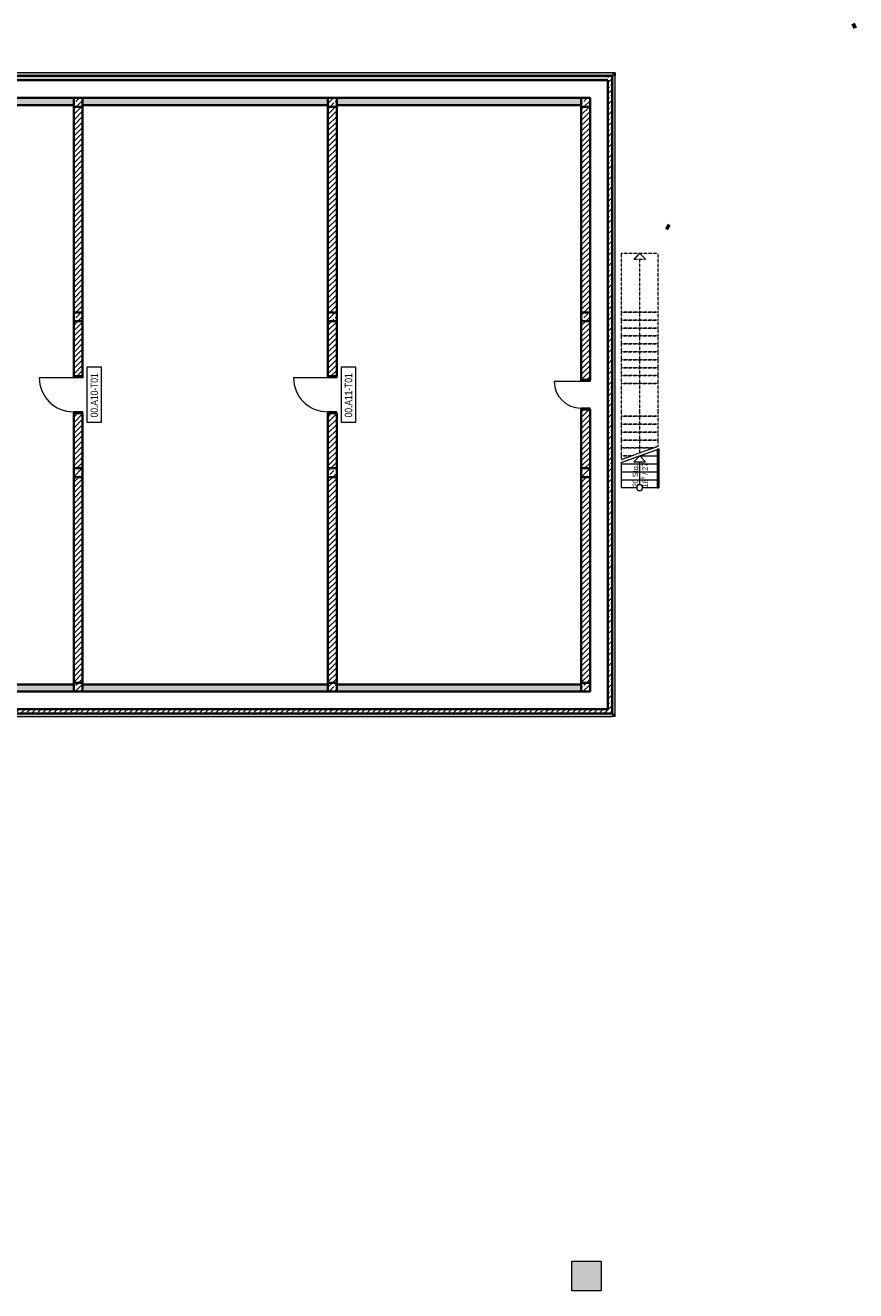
# Model space of a CAD drawing. Header units: metres. Extents: x -58265 to 854892, y -56510 to 35250.
# Tile 10 of 47: x -19096 to 9160, y -20500 to 22542. Entities that reach past the tile are written whole.
import ezdxf

# ---------------------------------------------------------------- set-up
doc = ezdxf.new("R2010")
doc.units = ezdxf.units.M
doc.header["$LTSCALE"] = 0.05
doc.linetypes.add('Strichlinie_ eng', pattern=[46, 30, -16])
doc.linetypes.add('Wipeout_Contour', pattern=[20000, 0, -20000])
for name, color, linetype in [('0._Pikto für Layout_4_A_0_Extern_Lageplan', 7, 'Continuous'), ('0._Pikto für Layout_4_A_1_Bauteilschraffuren', 7, 'Continuous'), ('0._Pikto für Layout_4_A_1_Geländer _ Brüstungen', 7, 'Continuous'), ('0._Pikto für Layout_4_A_1_Schraffuren', 7, 'Continuous'), ('0._Pikto für Layout_4_A_1_Stützen', 7, 'Continuous'), ('0._Pikto für Layout_4_A_1_Treppen', 7, 'Continuous'), ('0._Pikto für Layout_4_A_1_Türen', 7, 'Continuous'), ('0._Pikto für Layout_4_A_1_Türen_Text', 7, 'Continuous'), ('0._Pikto für Layout_4_A_1_Wände_Außen', 7, 'Continuous'), ('0._Pikto für Layout_4_A_1_Wände_Innen_Massiv', 7, 'Continuous'), ('0._Pikto für Layout_4_A_1_Würfel+BIM-Einfügepunkt.ifc', 7, 'Continuous')]:
    doc.layers.add(name, color=color, linetype=linetype)
doc.styles.add('ERSTELLTER_STIL_1', font='ARIALN.TTF')
doc.styles.add('ERSTELLTER_STIL_2', font='txt')
pattern_1 = [(45, (0, 3e-11), (-183.8478, 183.8478), []), (45, (-91.92, 91.92), (-183.8478, 183.8478), [195, -65])]
pattern_2 = [(45, (0, 3e-11), (-91.9239, 91.9239), [])]

msp = doc.modelspace()

# ---------------------------------------------------------------- hatches: boundary and pattern name
at = {"layer": '0._Pikto für Layout_4_A_1_Bauteilschraffuren', "linetype": 'Continuous', "lineweight": 18}
for points in [[(-52775, 20825), (875, 20825), (875, 20925), (-52775, 20925)], [(875, 20825), (975, 20825), (975, 20925)], [(875, 20825), (975, 20925), (875, 20925)], [(-17450, 20070), (-25800, 20070), (-25800, 19830), (-17450, 19830)], [(-8800, 20070), (-17150, 20070), (-17150, 19830), (-8800, 19830)], [(-180, 20070), (-8500, 20070), (-8500, 19830), (-180, 19830)], [(-17450, 120), (-25800, 120), (-25800, -120), (-17450, -120)], [(-8800, 120), (-17150, 120), (-17150, -120), (-8800, -120)], [(-180, 120), (-8500, 120), (-8500, -120), (-180, -120)], [(875, -870), (-20485, -870), (-20485, -970), (875, -970)], [(875, -970), (975, -970), (875, -870)], [(875, -870), (975, -970), (975, -870)]]:
    msp.add_hatch(color=9, dxfattribs=at).paths.add_polyline_path(points)
h = msp.add_hatch(dxfattribs=at)
h.set_pattern_fill('Beton__Stahlbeton_0004', color=9, style=0, pattern_type=2)
h.set_pattern_definition(pattern_1)
h.paths.add_polyline_path([(-52625, 20675), (725, 20675), (725, 20825), (-52625, 20825)])
h = msp.add_hatch(dxfattribs=at)
h.set_pattern_fill('Beton__Stahlbeton_0004', color=9, style=0, pattern_type=2)
h.set_pattern_definition(pattern_1)
h.paths.add_polyline_path([(725, 20675), (875, 20675), (875, 20825)])
h = msp.add_hatch(dxfattribs=at)
h.set_pattern_fill('Beton__Stahlbeton_0004', color=9, style=0, pattern_type=2)
h.set_pattern_definition(pattern_1)
h.paths.add_polyline_path([(725, 20675), (875, 20825), (725, 20825)])
h = msp.add_hatch(dxfattribs=at)
h.set_pattern_fill('Beton__Stahlbeton_0004', color=9, style=0, pattern_type=2)
h.set_pattern_definition(pattern_1)
h.paths.add_polyline_path([(725, 20675), (725, -720), (875, -720), (875, 20675)])
h = msp.add_hatch(dxfattribs=at)
h.set_pattern_fill('Beton__Stahlbeton_0004', color=9, style=0, pattern_type=2)
h.set_pattern_definition(pattern_1)
h.paths.add_polyline_path([(-17150, 19770), (-17150, 20070), (-17450, 20070), (-17450, 19770)])
h = msp.add_hatch(dxfattribs=at)
h.set_pattern_fill('Beton__Stahlbeton_0004', color=9, style=0, pattern_type=2)
h.set_pattern_definition(pattern_1)
h.paths.add_polyline_path([(-8500, 19770), (-8500, 20070), (-8800, 20070), (-8800, 19770)])
h = msp.add_hatch(dxfattribs=at)
h.set_pattern_fill('Beton__Stahlbeton_0004', color=9, style=0, pattern_type=2)
h.set_pattern_definition(pattern_1)
h.paths.add_polyline_path([(120, 19770), (120, 20070), (-180, 20070), (-180, 19770)])
h = msp.add_hatch(dxfattribs=at)
h.set_pattern_fill('MW_Kalksandstein_0004', color=9, style=0, pattern_type=2)
h.set_pattern_definition(pattern_2)
h.paths.add_polyline_path([(-17450, 12775), (-17150, 12775), (-17150, 19770), (-17450, 19770)])
h = msp.add_hatch(dxfattribs=at)
h.set_pattern_fill('MW_Kalksandstein_0004', color=9, style=0, pattern_type=2)
h.set_pattern_definition(pattern_2)
h.paths.add_polyline_path([(-8500, 19770), (-8800, 19770), (-8800, 12775), (-8500, 12775)])
h = msp.add_hatch(dxfattribs=at)
h.set_pattern_fill('MW_Kalksandstein_0004', color=9, style=0, pattern_type=2)
h.set_pattern_definition(pattern_2)
h.paths.add_polyline_path([(-180, 12775), (120, 12775), (120, 19770), (-180, 19770)])
h = msp.add_hatch(dxfattribs=at)
h.set_pattern_fill('Beton__Stahlbeton_0004', color=9, style=0, pattern_type=2)
h.set_pattern_definition(pattern_1)
h.paths.add_polyline_path([(-17150, 12475), (-17150, 12775), (-17450, 12775), (-17450, 12475)])
h = msp.add_hatch(dxfattribs=at)
h.set_pattern_fill('Beton__Stahlbeton_0004', color=9, style=0, pattern_type=2)
h.set_pattern_definition(pattern_1)
h.paths.add_polyline_path([(-8500, 12475), (-8500, 12775), (-8800, 12775), (-8800, 12475)])
h = msp.add_hatch(dxfattribs=at)
h.set_pattern_fill('Beton__Stahlbeton_0004', color=9, style=0, pattern_type=2)
h.set_pattern_definition(pattern_1)
h.paths.add_polyline_path([(120, 12475), (120, 12775), (-180, 12775), (-180, 12475)])
h = msp.add_hatch(dxfattribs=at)
h.set_pattern_fill('MW_Kalksandstein_0004', color=9, style=0, pattern_type=2)
h.set_pattern_definition(pattern_2)
h.paths.add_polyline_path([(-17150, 12475), (-17450, 12475), (-17450, 10605), (-17150, 10605)])
h = msp.add_hatch(dxfattribs=at)
h.set_pattern_fill('MW_Kalksandstein_0004', color=9, style=0, pattern_type=2)
h.set_pattern_definition(pattern_2)
h.paths.add_polyline_path([(-8500, 12475), (-8800, 12475), (-8800, 10605), (-8500, 10605)])
h = msp.add_hatch(dxfattribs=at)
h.set_pattern_fill('MW_Kalksandstein_0004', color=9, style=0, pattern_type=2)
h.set_pattern_definition(pattern_2)
h.paths.add_polyline_path([(120, 12475), (-180, 12475), (-180, 10480), (120, 10480)])
h = msp.add_hatch(dxfattribs=at)
h.set_pattern_fill('MW_Kalksandstein_0004', color=9, style=0, pattern_type=2)
h.set_pattern_definition(pattern_2)
h.paths.add_polyline_path([(-180, 7475), (120, 7475), (120, 9470), (-180, 9470)])
h = msp.add_hatch(dxfattribs=at)
h.set_pattern_fill('MW_Kalksandstein_0004', color=9, style=0, pattern_type=2)
h.set_pattern_definition(pattern_2)
h.paths.add_polyline_path([(-17450, 7475), (-17150, 7475), (-17150, 9345), (-17450, 9345)])
h = msp.add_hatch(dxfattribs=at)
h.set_pattern_fill('MW_Kalksandstein_0004', color=9, style=0, pattern_type=2)
h.set_pattern_definition(pattern_2)
h.paths.add_polyline_path([(-8800, 7475), (-8500, 7475), (-8500, 9345), (-8800, 9345)])
h = msp.add_hatch(dxfattribs=at)
h.set_pattern_fill('Beton__Stahlbeton_0004', color=9, style=0, pattern_type=2)
h.set_pattern_definition(pattern_1)
h.paths.add_polyline_path([(-17150, 7175), (-17150, 7475), (-17450, 7475), (-17450, 7175)])
h = msp.add_hatch(dxfattribs=at)
h.set_pattern_fill('Beton__Stahlbeton_0004', color=9, style=0, pattern_type=2)
h.set_pattern_definition(pattern_1)
h.paths.add_polyline_path([(-8500, 7175), (-8500, 7475), (-8800, 7475), (-8800, 7175)])
h = msp.add_hatch(dxfattribs=at)
h.set_pattern_fill('Beton__Stahlbeton_0004', color=9, style=0, pattern_type=2)
h.set_pattern_definition(pattern_1)
h.paths.add_polyline_path([(120, 7175), (120, 7475), (-180, 7475), (-180, 7175)])
h = msp.add_hatch(dxfattribs=at)
h.set_pattern_fill('MW_Kalksandstein_0004', color=9, style=0, pattern_type=2)
h.set_pattern_definition(pattern_2)
h.paths.add_polyline_path([(-17150, 7175), (-17450, 7175), (-17450, 180), (-17150, 180)])
h = msp.add_hatch(dxfattribs=at)
h.set_pattern_fill('MW_Kalksandstein_0004', color=9, style=0, pattern_type=2)
h.set_pattern_definition(pattern_2)
h.paths.add_polyline_path([(-8500, 7175), (-8800, 7175), (-8800, 180), (-8500, 180)])
h = msp.add_hatch(dxfattribs=at)
h.set_pattern_fill('MW_Kalksandstein_0004', color=9, style=0, pattern_type=2)
h.set_pattern_definition(pattern_2)
h.paths.add_polyline_path([(-180, 180), (120, 180), (120, 7175), (-180, 7175)])
h = msp.add_hatch(dxfattribs=at)
h.set_pattern_fill('Beton__Stahlbeton_0004', color=9, style=0, pattern_type=2)
h.set_pattern_definition(pattern_1)
h.paths.add_polyline_path([(-17150, -120), (-17150, 180), (-17450, 180), (-17450, -120)])
h = msp.add_hatch(dxfattribs=at)
h.set_pattern_fill('Beton__Stahlbeton_0004', color=9, style=0, pattern_type=2)
h.set_pattern_definition(pattern_1)
h.paths.add_polyline_path([(-8500, -120), (-8500, 180), (-8800, 180), (-8800, -120)])
h = msp.add_hatch(dxfattribs=at)
h.set_pattern_fill('Beton__Stahlbeton_0004', color=9, style=0, pattern_type=2)
h.set_pattern_definition(pattern_1)
h.paths.add_polyline_path([(120, -120), (120, 180), (-180, 180), (-180, -120)])
h = msp.add_hatch(dxfattribs=at)
h.set_pattern_fill('Beton__Stahlbeton_0004', color=9, style=0, pattern_type=2)
h.set_pattern_definition(pattern_1)
h.paths.add_polyline_path([(725, -720), (-20485, -720), (-20485, -870), (725, -870)])
h = msp.add_hatch(dxfattribs=at)
h.set_pattern_fill('Beton__Stahlbeton_0004', color=9, style=0, pattern_type=2)
h.set_pattern_definition(pattern_1)
h.paths.add_polyline_path([(725, -870), (875, -870), (725, -720)])
h = msp.add_hatch(dxfattribs=at)
h.set_pattern_fill('Beton__Stahlbeton_0004', color=9, style=0, pattern_type=2)
h.set_pattern_definition(pattern_1)
h.paths.add_polyline_path([(725, -720), (875, -870), (875, -720)])
at = {"layer": '0._Pikto für Layout_4_A_1_Schraffuren', "linetype": 'Continuous', "lineweight": 18}
msp.add_hatch(color=255, dxfattribs=at).paths.add_polyline_path([(-500, -19500), (-500, -20500), (500, -20500), (500, -19500)])

# ---------------------------------------------------------------- linework, layer by layer
at = {"layer": '0._Pikto für Layout_4_A_0_Extern_Lageplan', "color": 9, "linetype": 'Continuous', "lineweight": 100}
for p, q in [((9160.077, 22541.742), (9047.994, 22506.492)), ((2718.096, 15713.782), (2818.217, 15651.874))]:
    msp.add_line(p, q, dxfattribs=at)
at = {"layer": '0._Pikto für Layout_4_A_1_Stützen', "color": 9, "linetype": 'Continuous', "lineweight": 35, "flags": 128}
for points in [[(-17150, 19770), (-17150, 20070), (-17450, 20070), (-17450, 19770)], [(-8500, 19770), (-8500, 20070), (-8800, 20070), (-8800, 19770)], [(120, 19770), (120, 20070), (-180, 20070), (-180, 19770)], [(-17150, 12475), (-17150, 12775), (-17450, 12775), (-17450, 12475)], [(-8500, 12475), (-8500, 12775), (-8800, 12775), (-8800, 12475)], [(120, 12475), (120, 12775), (-180, 12775), (-180, 12475)], [(-17150, 7175), (-17150, 7475), (-17450, 7475), (-17450, 7175)], [(-8500, 7175), (-8500, 7475), (-8800, 7475), (-8800, 7175)], [(120, 7175), (120, 7475), (-180, 7475), (-180, 7175)], [(-17150, -120), (-17150, 180), (-17450, 180), (-17450, -120)], [(-8500, -120), (-8500, 180), (-8800, 180), (-8800, -120)], [(120, -120), (120, 180), (-180, 180), (-180, -120)]]:
    msp.add_lwpolyline(points, close=True, dxfattribs=at)
at = {"layer": '0._Pikto für Layout_4_A_1_Treppen', "color": 9, "linetype": 'Strichlinie_ eng', "lineweight": 13}
for p, q in [((1185, 14785), (1185, 12785)), ((2434.999, 14785), (1185, 14785)), ((1810, 12785), (1810, 14785)), ((2434.999, 12785), (2434.999, 14785)), ((2434.999, 12785), (1185, 12785)), ((1185, 12785), (1185, 12515.001)), ((1185, 12785), (2434.999, 12785)), ((2434.999, 12515.001), (1185, 12515.001)), ((1185, 12515.001), (1185, 12245)), ((1185, 12515.001), (2434.999, 12515.001)), ((1810, 10355.001), (1810, 12785)), ((2434.999, 12515.001), (2434.999, 12785)), ((2434.999, 12245), (2434.999, 12515.001)), ((2434.999, 12245), (1185, 12245)), ((1185, 12245), (1185, 11975.001)), ((1185, 12245), (2434.999, 12245)), ((2434.999, 11975.001), (2434.999, 12245)), ((2434.999, 11975.001), (1185, 11975.001)), ((1185, 11975.001), (1185, 11705)), ((1185, 11975.001), (2434.999, 11975.001)), ((2434.999, 11705), (1185, 11705)), ((1185, 11705), (1185, 11435.001)), ((1185, 11705), (2434.999, 11705)), ((2434.999, 11705), (2434.999, 11975.001)), ((2434.999, 11435.001), (2434.999, 11705)), ((2434.999, 11435.001), (1185, 11435.001)), ((1185, 11435.001), (1185, 11165)), ((1185, 11435.001), (2434.999, 11435.001)), ((2434.999, 11165), (2434.999, 11435.001)), ((2434.999, 11165), (1185, 11165)), ((1185, 11165), (1185, 10895.001)), ((1185, 11165), (2434.999, 11165)), ((2434.999, 10895.001), (1185, 10895.001)), ((1185, 10895.001), (1185, 10624.999)), ((1185, 10895.001), (2434.999, 10895.001)), ((2434.999, 10895.001), (2434.999, 11165)), ((2434.999, 10624.999), (2434.999, 10895.001)), ((2434.999, 10624.999), (1185, 10624.999)), ((1185, 10624.999), (1185, 10355.001)), ((1185, 10624.999), (2434.999, 10624.999)), ((2434.999, 10355.001), (1185, 10355.001)), ((1185, 10355.001), (1185, 9354.999)), ((1185, 10355.001), (2434.999, 10355.001)), ((1810, 9354.999), (1810, 10355.001)), ((2434.999, 10355.001), (2434.999, 10624.999)), ((2434.999, 9354.999), (2434.999, 10355.001)), ((1185, 9354.999), (1185, 9245.212)), ((2434.999, 9245.212), (1185, 9245.212)), ((1185, 9245.212), (1185, 8975.21)), ((1185, 9245.212), (2434.999, 9245.212)), ((1810, 9245.212), (1810, 9354.999)), ((2434.999, 9245.212), (2434.999, 9354.999)), ((2434.999, 8975.21), (2434.999, 9245.212)), ((2434.999, 8975.21), (1185, 8975.21)), ((1185, 8975.21), (1185, 8705.211)), ((1185, 8975.21), (2434.999, 8975.21)), ((2434.999, 8705.211), (1185, 8705.211)), ((1185, 8705.211), (1185, 8435.21)), ((1185, 8705.211), (2434.999, 8705.211)), ((2434.999, 8705.211), (2434.999, 8975.21)), ((2434.999, 8435.21), (2434.999, 8705.211)), ((2434.999, 8435.21), (1185, 8435.21)), ((1185, 8435.21), (1185, 8165.211)), ((1185, 8435.21), (2434.999, 8435.21))]:
    msp.add_line(p, q, dxfattribs=at)
at = {"layer": '0._Pikto für Layout_4_A_1_Türen', "color": 9, "linetype": 'Continuous', "lineweight": 18}
for p, q in [((-17460.001, 10554.999), (-18620, 10554.999)), ((-17460.001, 10554.999), (-17460.001, 10605)), ((-17460.001, 10605), (-17140.001, 10605)), ((-17140.001, 10554.999), (-17460.001, 10554.999)), ((-17140.001, 10605), (-17140.001, 10554.999)), ((-8810.001, 10554.999), (-9970, 10554.999)), ((-8810.001, 10554.999), (-8810.001, 10605)), ((-8810.001, 10605), (-8490.001, 10605)), ((-8490.001, 10554.999), (-8810.001, 10554.999)), ((-8490.001, 10605), (-8490.001, 10554.999)), ((-190.001, 10429.999), (-1100, 10429.999)), ((-190.001, 10429.999), (-190.001, 10480)), ((-190.001, 10480), (130, 10480)), ((130, 10429.999), (-190.001, 10429.999)), ((130, 10480), (130, 10429.999)), ((130, 9520), (-190.001, 9520)), ((-190.001, 9520), (-190.001, 9470.001)), ((-190.001, 9470.001), (130, 9470.001)), ((130, 9470.001), (130, 9520)), ((-17140.001, 9395), (-17460.001, 9395)), ((-17460.001, 9395), (-17460.001, 9345.001)), ((-17460.001, 9345.001), (-17140.001, 9345.001)), ((-17140.001, 9345.001), (-17140.001, 9395)), ((-8490.001, 9395), (-8810.001, 9395)), ((-8810.001, 9395), (-8810.001, 9345.001)), ((-8810.001, 9345.001), (-8490.001, 9345.001)), ((-8490.001, 9345.001), (-8490.001, 9395))]:
    msp.add_line(p, q, dxfattribs=at)
at = {"layer": '0._Pikto für Layout_4_A_1_Türen', "color": 9, "linetype": 'Continuous', "lineweight": 35}
for p, q in [((-17450, 10605), (-17149.999, 10605)), ((-17450, 10605), (-17149.999, 10605)), ((-8800, 10605), (-8499.999, 10605)), ((-8800, 10605), (-8499.999, 10605)), ((-180, 10480), (119.999, 10480)), ((-180, 10480), (119.999, 10480)), ((-180, 9470.001), (119.999, 9470.001)), ((-180, 9470.001), (119.999, 9470.001)), ((-17450, 9345.001), (-17149.999, 9345.001)), ((-17450, 9345.001), (-17149.999, 9345.001)), ((-8800, 9345.001), (-8499.999, 9345.001)), ((-8800, 9345.001), (-8499.999, 9345.001))]:
    msp.add_line(p, q, dxfattribs=at)
at = {"layer": '0._Pikto für Layout_4_A_1_Türen', "color": 9, "linetype": 'Continuous', "lineweight": 13}
for centre, radius in [((-17460, 10555), 1160), ((-8810, 10555), 1160), ((-190, 10430), 910)]:
    msp.add_arc(centre, radius, 180, 270, dxfattribs=at)
at = {"layer": '0._Pikto für Layout_4_A_1_Türen_Text', "color": 9, "linetype": 'Continuous', "lineweight": 13, "flags": 128}
for points in [[(-17000, 9041.65), (-16500, 9041.65), (-16500, 10908.35), (-17000, 10908.35)], [(-8350, 9041.65), (-7850, 9041.65), (-7850, 10908.35), (-8350, 10908.35)]]:
    msp.add_lwpolyline(points, close=True, dxfattribs=at)
at = {"layer": '0._Pikto für Layout_4_A_1_Wände_Außen', "color": 9, "linetype": 'Continuous', "lineweight": 35}
for p, q in [((724.999, 20825), (-52624.999, 20825)), ((875.001, 20825), (724.999, 20825)), ((875.001, 20675), (875.001, 20825)), ((875.001, 20675), (875.001, 20825)), ((875.001, -720.001), (875.001, 20675)), ((875.001, -870), (875.001, -720.001)), ((-20485, -870), (724.999, -870)), ((724.999, -870), (875.001, -870)), ((724.999, -870), (875.001, -870))]:
    msp.add_line(p, q, dxfattribs=at)
at = {"layer": '0._Pikto für Layout_4_A_1_Wände_Außen', "color": 9, "linetype": 'Continuous', "lineweight": 18, "flags": 128}
for points in [[(975, 20925), (-52875, 20925)], [(-20485, -970), (875, -970)]]:
    msp.add_lwpolyline(points, dxfattribs=at)
at = {"layer": '0._Pikto für Layout_4_A_1_Wände_Außen', "color": 9, "linetype": 'Continuous', "lineweight": 35, "flags": 128}
for points in [[(-52625, 20675), (725, 20675)], [(725, 20675), (725, -720)], [(725, -720), (-20485, -720)]]:
    msp.add_lwpolyline(points, dxfattribs=at)
at = {"layer": '0._Pikto für Layout_4_A_1_Wände_Außen', "color": 9, "linetype": 'Continuous', "lineweight": 13, "flags": 128}
for points in [[(975, 20925), (975, 20825)], [(975, -970), (875, -970)]]:
    msp.add_lwpolyline(points, dxfattribs=at)
at = {"layer": '0._Pikto für Layout_4_A_1_Wände_Innen_Massiv', "color": 9, "linetype": 'Continuous', "lineweight": 35}
for p, q in [((-17450, 10605), (-17149.999, 10605)), ((-8800, 10605), (-8499.999, 10605)), ((-180, 10480), (119.999, 10480)), ((-180, 9470.001), (119.999, 9470.001)), ((-17450, 9345.001), (-17149.999, 9345.001)), ((-8800, 9345.001), (-8499.999, 9345.001))]:
    msp.add_line(p, q, dxfattribs=at)
at = {"layer": '0._Pikto für Layout_4_A_1_Wände_Innen_Massiv', "color": 9, "linetype": 'Continuous', "lineweight": 35, "flags": 128}
for points in [[(-17450, 20070), (-25800, 20070)], [(-25800, 19830), (-17450, 19830)], [(-8800, 20070), (-17150, 20070)], [(-17150, 19830), (-8800, 19830)], [(-180, 20070), (-8500, 20070)], [(-8500, 19830), (-180, 19830)], [(-17450, 19770), (-17450, 12775)], [(-17150, 12775), (-17150, 19770)], [(-8800, 19770), (-8800, 12775)], [(-8500, 12775), (-8500, 19770)], [(-180, 19770), (-180, 12775)], [(120, 12775), (120, 19770)], [(-17450, 12475), (-17450, 10605)], [(-17150, 10605), (-17150, 12475)], [(-8800, 12475), (-8800, 10605)], [(-8500, 10605), (-8500, 12475)], [(-180, 12475), (-180, 10480)], [(120, 10480), (120, 12475)], [(-180, 9470), (-180, 7475)], [(120, 7475), (120, 9470)], [(-17450, 9345), (-17450, 7475)], [(-17150, 7475), (-17150, 9345)], [(-8800, 9345), (-8800, 7475)], [(-8500, 7475), (-8500, 9345)], [(-17450, 7175), (-17450, 180)], [(-17150, 180), (-17150, 7175)], [(-8800, 7175), (-8800, 180)], [(-8500, 180), (-8500, 7175)], [(-180, 7175), (-180, 180)], [(120, 180), (120, 7175)], [(-17450, 120), (-25800, 120)], [(-8800, 120), (-17150, 120)], [(-180, 120), (-8500, 120)], [(-25800, -120), (-17450, -120)], [(-17150, -120), (-8800, -120)], [(-8500, -120), (-180, -120)]]:
    msp.add_lwpolyline(points, dxfattribs=at)
at = {"layer": '0._Pikto für Layout_4_A_1_Würfel+BIM-Einfügepunkt.ifc', "color": 9, "linetype": 'Continuous', "lineweight": 18, "flags": 128}
for points in [[(-500, -20500), (-500, -19500)], [(-500, -19500), (500, -19500)], [(500, -19500), (500, -20500)], [(500, -20500), (-500, -20500)]]:
    msp.add_lwpolyline(points, dxfattribs=at)

# ---------------------------------------------------------------- texts
at = {"layer": '0._Pikto für Layout_4_A_1_Türen_Text', "color": 9, "linetype": 'Continuous', "lineweight": 18, "char_height": 250, "attachment_point": 7, "rotation": 90, "style": 'ERSTELLTER_STIL_2'}
for s, insert in [('\\A1;{\\pql;\\pt0;\\fSwis721 Cn BT|b0|i0|c0|p0;\\W1.000000;00.A10-T01\\fSwis721 Cn BT|b0|i0|c0|p0;\\W1.000000;\\fSwis721 Cn BT|b0|i0|c0|p0;\\W1.000000;\\fSwis721 Cn BT|b0|i0|c0|p0;\\W1.000000;}', (-16619.955, 9207.665)), ('\\A1;{\\pql;\\pt0;\\fSwis721 Cn BT|b0|i0|c0|p0;\\W1.000000;00.A11-T01\\fSwis721 Cn BT|b0|i0|c0|p0;\\W1.000000;\\fSwis721 Cn BT|b0|i0|c0|p0;\\W1.000000;\\fSwis721 Cn BT|b0|i0|c0|p0;\\W1.000000;}', (-7969.955, 9207.665))]:
    msp.add_mtext(s, dxfattribs=dict(at, insert=insert))

# ---------------------------------------------------------------- wipeouts: each hides what was drawn before it
at = {"color": 254, "linetype": 'Wipeout_Contour', "lineweight": 0, "ltscale": 28830.142812}
msp.add_wipeout([(1185, 6815.21), (2435, 6815.21), (2435, 7085.21), (1185, 7085.21)], dxfattribs=at).dxf.layer = '0._Pikto für Layout_4_A_1_Schraffuren'

# ---------------------------------------------------------------- next in the draw order: linework, layer by layer
at = {"layer": '0._Pikto für Layout_4_A_1_Geländer _ Brüstungen', "color": 9, "linetype": 'Continuous', "lineweight": 25}
for p, q in [((2412.5, 6815.21), (2412.5, 6807.71)), ((2412.5, 6807.71), (2457.501, 6807.709)), ((2457.501, 6807.709), (2457.5, 6815.21))]:
    msp.add_line(p, q, dxfattribs=at)
at = {"layer": '0._Pikto für Layout_4_A_1_Treppen', "color": 9, "linetype": 'Continuous', "lineweight": 18}
for p, q in [((2434.999, 7085.211), (1185, 7085.211)), ((1185, 7085.211), (1185, 6815.21)), ((2434.999, 6815.21), (2434.999, 7085.211)), ((1185, 6815.21), (2434.999, 6815.21))]:
    msp.add_line(p, q, dxfattribs=at)

# ---------------------------------------------------------------- next in the draw order: wipeouts: each hides what was drawn before it
at = {"color": 254, "linetype": 'Wipeout_Contour', "lineweight": 0, "ltscale": 44291.330488}
msp.add_wipeout([(1810, 14785), (1610, 14585), (2010, 14585)], dxfattribs=at).dxf.layer = '0._Pikto für Layout_4_A_1_Schraffuren'

# ---------------------------------------------------------------- next in the draw order: linework, layer by layer
at = {"layer": '0._Pikto für Layout_4_A_1_Treppen', "color": 9, "linetype": 'Strichlinie_ eng', "lineweight": 13, "flags": 128}
msp.add_lwpolyline([(1810, 14785), (1610, 14585), (2010, 14585)], close=True, dxfattribs=at)

# ---------------------------------------------------------------- next in the draw order: wipeouts: each hides what was drawn before it
at = {"color": 254, "linetype": 'Wipeout_Contour', "lineweight": 0, "ltscale": 29873.385878}
msp.add_wipeout([(1185, 7085.21), (2435, 7085.21), (2435, 7355.21), (1185, 7355.21)], dxfattribs=at).dxf.layer = '0._Pikto für Layout_4_A_1_Schraffuren'

# ---------------------------------------------------------------- next in the draw order: linework, layer by layer
at = {"layer": '0._Pikto für Layout_4_A_1_Treppen', "color": 9, "linetype": 'Continuous', "lineweight": 18}
for p, q in [((2434.999, 7355.21), (1185, 7355.21)), ((1185, 7355.21), (1185, 7085.211)), ((2434.999, 7085.211), (2434.999, 7355.21)), ((1185, 7085.211), (2434.999, 7085.211))]:
    msp.add_line(p, q, dxfattribs=at)
at = {"layer": '0._Pikto für Layout_4_A_1_Treppen', "color": 9, "linetype": 'Continuous', "lineweight": 13}
msp.add_line((1810, 6815.21), (1810, 7085.211), dxfattribs=at)

# ---------------------------------------------------------------- next in the draw order: wipeouts: each hides what was drawn before it
at = {"color": 254, "linetype": 'Wipeout_Contour', "lineweight": 0, "ltscale": 30919.112428}
msp.add_wipeout([(1185, 7355.21), (2435, 7355.21), (2435, 7625.21), (1185, 7625.21)], dxfattribs=at).dxf.layer = '0._Pikto für Layout_4_A_1_Schraffuren'

# ---------------------------------------------------------------- next in the draw order: linework, layer by layer
at = {"layer": '0._Pikto für Layout_4_A_1_Treppen', "color": 9, "linetype": 'Continuous', "lineweight": 18}
for p, q in [((2434.999, 7625.211), (1185, 7625.211)), ((1185, 7625.211), (1185, 7355.21)), ((1185, 7355.21), (2434.999, 7355.21)), ((2434.999, 7355.21), (2434.999, 7625.211))]:
    msp.add_line(p, q, dxfattribs=at)

# ---------------------------------------------------------------- next in the draw order: wipeouts: each hides what was drawn before it
at = {"color": 254, "linetype": 'Wipeout_Contour', "lineweight": 0, "ltscale": 39841.856141}
msp.add_wipeout([(1185, 7625.21), (2435, 7625.21), (2435, 7895.21), (1810, 7895.21), (1185, 7667.729)], dxfattribs=at).dxf.layer = '0._Pikto für Layout_4_A_1_Schraffuren'

# ---------------------------------------------------------------- next in the draw order: hatches: boundary and pattern name
at = {"layer": '0._Pikto für Layout_4_A_1_Bauteilschraffuren', "linetype": 'Continuous', "lineweight": 18}
msp.add_hatch(color=9, dxfattribs=at).paths.add_polyline_path([(875, 20825), (875, -870), (975, -870), (975, 20825)])

# ---------------------------------------------------------------- next in the draw order: linework, layer by layer
at = {"layer": '0._Pikto für Layout_4_A_1_Treppen', "color": 9, "linetype": 'Strichlinie_ eng', "lineweight": 13}
for p, q in [((1185, 8165.211), (1185, 7895.21)), ((1517.62, 7895.21), (1185, 7895.21)), ((1185, 7895.21), (1185, 7774.148)), ((1185, 7895.21), (1517.62, 7895.21))]:
    msp.add_line(p, q, dxfattribs=at)
at = {"layer": '0._Pikto für Layout_4_A_1_Treppen', "color": 9, "linetype": 'Continuous', "lineweight": 18}
for p, q in [((2434.999, 7895.21), (1810, 7895.21)), ((2434.999, 7625.211), (2434.999, 7895.21)), ((1185, 7667.728), (1185, 7625.211)), ((1185, 7625.211), (2434.999, 7625.211))]:
    msp.add_line(p, q, dxfattribs=at)
at = {"layer": '0._Pikto für Layout_4_A_1_Wände_Außen', "color": 9, "linetype": 'Continuous', "lineweight": 18, "flags": 128}
msp.add_lwpolyline([(975, -970), (975, 20825)], dxfattribs=at)

# ---------------------------------------------------------------- next in the draw order: wipeouts: each hides what was drawn before it
at = {"color": 254, "linetype": 'Wipeout_Contour', "lineweight": 0, "ltscale": 24841.421091}
msp.add_wipeout([(1810, 7895.21), (2435, 7895.21), (2435, 8122.692)], dxfattribs=at).dxf.layer = '0._Pikto für Layout_4_A_1_Schraffuren'

# ---------------------------------------------------------------- next in the draw order: linework, layer by layer
at = {"layer": '0._Pikto für Layout_4_A_1_Geländer _ Brüstungen', "color": 9, "linetype": 'Continuous', "lineweight": 25}
for p, q in [((2457.501, 8130.881), (2412.5, 8114.502)), ((2412.5, 8114.502), (2412.5, 6815.21)), ((2457.501, 6815.21), (2457.501, 8130.881))]:
    msp.add_line(p, q, dxfattribs=at)
at = {"layer": '0._Pikto für Layout_4_A_1_Treppen', "color": 9, "linetype": 'Strichlinie_ eng', "lineweight": 13}
for p, q in [((1810, 8001.628), (1810, 9245.212)), ((1185, 7774.148), (2434.999, 8229.11)), ((2434.999, 8229.11), (2434.999, 8435.21)), ((2259.439, 8165.211), (1185, 8165.211)), ((1185, 8165.211), (2259.439, 8165.211))]:
    msp.add_line(p, q, dxfattribs=at)
at = {"layer": '0._Pikto für Layout_4_A_1_Treppen', "color": 9, "linetype": 'Continuous', "lineweight": 13}
for p, q in [((1185, 7667.73), (2434.999, 8122.692)), ((1810, 7085.211), (1810, 7895.21))]:
    msp.add_line(p, q, dxfattribs=at)
at = {"layer": '0._Pikto für Layout_4_A_1_Treppen', "color": 9, "linetype": 'Continuous', "lineweight": 18}
for p, q in [((1810, 7895.21), (2434.999, 7895.21)), ((2434.999, 7895.21), (2434.999, 8122.692))]:
    msp.add_line(p, q, dxfattribs=at)

# ---------------------------------------------------------------- next in the draw order: wipeouts: each hides what was drawn before it
at = {"color": 254, "linetype": 'Wipeout_Contour', "lineweight": 0, "ltscale": 23914.76061}
msp.add_wipeout([(1810, 7895.21), (1610, 7695.21), (2010, 7695.21)], dxfattribs=at).dxf.layer = '0._Pikto für Layout_4_A_1_Schraffuren'
at = {"color": 254, "linetype": 'Wipeout_Contour', "lineweight": 0, "ltscale": 84623.041903}
msp.add_wipeout([(1910, 6815.21), (1910, 6815.21), (1880.711, 6885.921), (1810, 6915.21), (1739.289, 6885.921), (1710, 6815.21), (1710, 6815.21), (1710, 6815.21), (1739.289, 6744.5), (1810, 6715.21), (1880.711, 6744.5)], dxfattribs=at).dxf.layer = '0._Pikto für Layout_4_A_1_Schraffuren'

# ---------------------------------------------------------------- next in the draw order: linework, layer by layer
at = {"layer": '0._Pikto für Layout_4_A_1_Treppen', "color": 9, "linetype": 'Continuous', "lineweight": 13, "flags": 128}
msp.add_lwpolyline([(1810, 7895.21), (1610, 7695.21), (2010, 7695.21)], close=True, dxfattribs=at)
msp.add_lwpolyline([(1910, 6815.21, 1), (1710, 6815.21, 1)], format="xyb", close=True, dxfattribs=at)

# ---------------------------------------------------------------- next in the draw order: texts
at = {"layer": '0._Pikto für Layout_4_A_1_Treppen', "color": 9, "linetype": 'Continuous', "lineweight": 18, "char_height": 180, "rotation": 90, "style": 'ERSTELLTER_STIL_1'}
for s, insert, attachment_point in [('\\A1;{\\pqc;\\pt0,800;\\fArial Narrow|b0|i0|c0|p0;\\W1.000000;20 Stg.\\fArial Narrow|b0|i0|c0|p0;\\W1.000000;\\fArial Narrow|b0|i0|c0|p0;\\W1.000000;\\A1{\\H.66x;\\S^  ;}\\fArial Narrow|b0|i0|c0|p0;\\W1.000000;\\fArial Narrow|b0|i0|c0|p0;\\W1.000000;\\fArial Narrow|b0|i0|c0|p0;\\W1.000000;\\fArial Narrow|b0|i0|c0|p0;\\W1.000000;\\A1{\\H.66x;\\S^  ;}\\fArial Narrow|b0|i0|c0|p0;\\W1.000000;\\fArial Narrow|b0|i0|c0|p0;\\W1.000000;\\fArial Narrow|b0|i0|c0|p0;\\W1.000000;\\fArial Narrow|b0|i0|c0|p0;\\W1.000000;\\A1{\\H.66x;\\S^  ;}\\fArial Narrow|b0|i0|c0|p0;\\W1.000000;}', (1805.243, 7288.046), 8), ('\\A1;{\\pqc;\\pt0,800;\\fArial Narrow|b0|i0|c0|p0;\\W1.000000;\\fArial Narrow|b0|i0|c0|p0;\\W1.000000;18\\fArial Narrow|b0|i0|c0|p0;\\W1.000000;\\A1{\\H.66x;\\S5^  ;}\\fArial Narrow|b0|i0|c0|p0;\\W1.000000;\\fArial Narrow|b0|i0|c0|p0;\\W1.000000; / \\fArial Narrow|b0|i0|c0|p0;\\W1.000000;27\\fArial Narrow|b0|i0|c0|p0;\\W1.000000;\\A1{\\H.66x;\\S^  ;}\\fArial Narrow|b0|i0|c0|p0;\\W1.000000;\\fArial Narrow|b0|i0|c0|p0;\\W1.000000;\\fArial Narrow|b0|i0|c0|p0;\\W1.000000;\\fArial Narrow|b0|i0|c0|p0;\\W1.000000;\\A1{\\H.66x;\\S^  ;}\\fArial Narrow|b0|i0|c0|p0;\\W1.000000;}', (1849.231, 7288.046), 2)]:
    msp.add_mtext(s, dxfattribs=dict(at, insert=insert, attachment_point=attachment_point))

doc.saveas('drawing.dxf')
